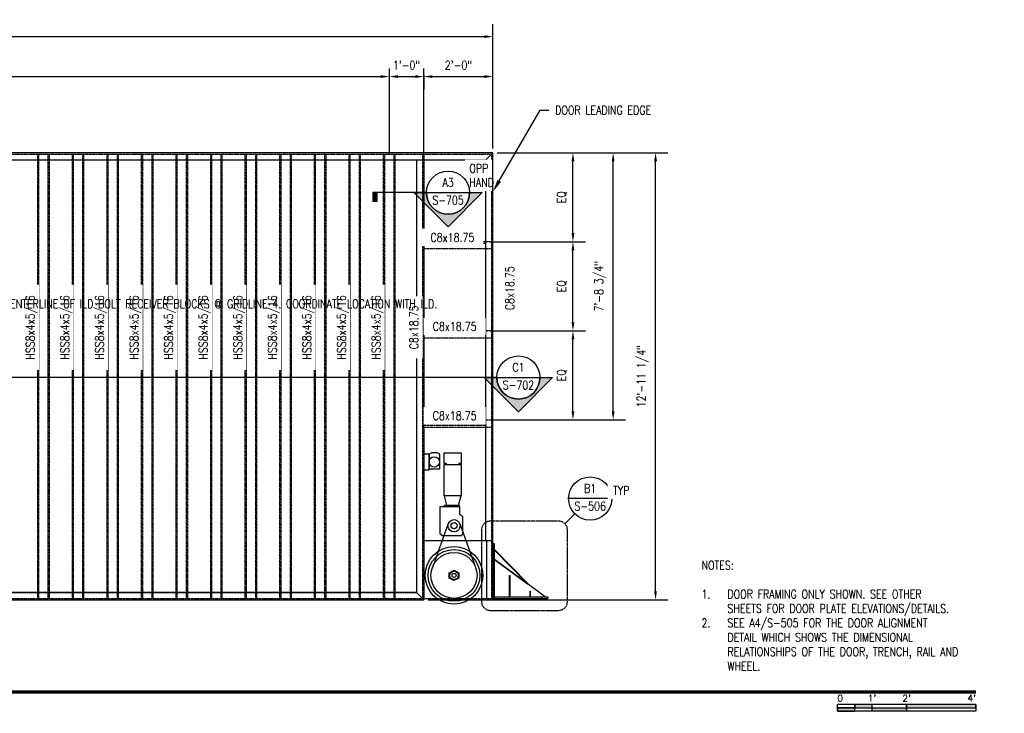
# Model space of a CAD drawing. Header units: inches. Extents: x -110 to 2005, y 57 to 298.
# Tile 2 of 3: x 231 to 573, y 57 to 298. Entities that reach past the tile are written whole.
import ezdxf
from ezdxf import colors
from ezdxf.entities.mleader import LeaderData, LeaderLine
from ezdxf.enums import TextEntityAlignment as Align
from ezdxf.math import Vec2, Vec3

# ---------------------------------------------------------------- set-up
doc = ezdxf.new("R2010")
doc.units = ezdxf.units.IN
doc.header["$MEASUREMENT"] = 0
doc.linetypes.add('HIDDEN', pattern=[0.375, 0.25, -0.125])
doc.linetypes.add('Hidden 3_32_', pattern=[0.140625, 0.09375, -0.046875])
for name, color, linetype in [('A-ANNO-DIMS', 1, 'Continuous'), ('A-ANNO-SYMB', 2, 'Continuous'), ('A-ANNO-SYMB-HDLN', 2, 'HIDDEN'), ('A-DETL-HDLN', 1, 'Hidden 3_32_'), ('A-DETL-MEDM', 3, 'Continuous'), ('A-DETL-THIN', 1, 'Continuous'), ('G-ANNO-REFR', 2, 'Continuous'), ('G-ANNO-SYMB', 2, 'Continuous'), ('G-ANNO-TEXT', 2, 'Continuous'), ('S-ANNO-SYMB', 2, 'Continuous'), ('S-ANNO-TEXT', 2, 'Continuous')]:
    doc.layers.add(name, color=color, linetype=linetype)
doc.styles.add('AEC_COMN_TITLE', font='romans.shx', dxfattribs={"width": 0.8, "height": 0.1875})
doc.styles.add('Annotative', font='romans.shx', dxfattribs={"width": 0.8, "height": 0.125})
doc.styles.add('Arial', font='romans.shx', dxfattribs={"width": 0.8})
doc.styles.add('ROMANS', font='romans.shx', dxfattribs={"width": 0.8})
doc.styles.add('TITLES', font='swiss.ttf', dxfattribs={"width": 0.8, "height": 0.25})
doc.dimstyles.new('Annotative', dxfattribs={"dimscale": 0, "dimtxt": 0.125, "dimasz": 0.125, "dimexe": 0.18, "dimexo": 0.0625, "dimgap": 0.09, "dimtad": 1, "dimdec": 3, "dimzin": 3, "dimdsep": 46, "dimlunit": 4, "dimtxsty": 'Annotative', "dimcen": 0.09, "dimclrt": 2, "dimazin": 2, "dimtfac": 1, "dimtdec": 3, "dimtmove": 1, "dimatfit": 3, "dimfxl": 1, "dimtfill": 1, "dimfrac": 2, "dimtolj": 1, "dimtzin": 0, "dimarcsym": 0})

# ---------------------------------------------------------------- blocks, each defined once
blk = doc.blocks.new('*D22')
at = {"layer": 'A-ANNO-DIMS', "color": 0, "lineweight": -2, "transparency": 16777216}
for p, q in [((396.99, 251.32), (456.23, 251.32)), ((451.91, 99.04), (451.91, 248.32)), ((372.99, 96.04), (456.23, 96.04))]:
    blk.add_line(p, q, dxfattribs=at)
at = {"layer": 'A-ANNO-DIMS', "color": 0, "transparency": 16777216}
for points in [[(451.41, 248.32), (452.41, 248.32), (451.91, 251.32)], [(451.41, 99.04), (452.41, 99.04), (451.91, 96.04)]]:
    blk.add_solid(points, dxfattribs=at)
at = {"layer": 'Defpoints', "color": 0, "transparency": 16777216}
for p in [(395.49, 251.32), (451.91, 251.32), (371.49, 96.04)]:
    blk.add_point(p, dxfattribs=at)
at = {"layer": 'A-ANNO-DIMS', "color": 2, "lineweight": -3, "transparency": 16777216, "insert": (447.47, 173.68), "char_height": 3, "width": 29.0206, "attachment_point": 5, "rotation": 90, "style": 'Annotative'}
blk.add_mtext('\\A1;12\'-11 1/4"', dxfattribs=at)
blk = doc.blocks.new('*D17')
at = {"layer": 'A-ANNO-DIMS', "color": 0, "lineweight": -2, "transparency": 16777216}
for p, q in [((394.49, 189.47), (427.57, 189.47)), ((423.25, 161.54), (423.25, 186.47)), ((394.49, 158.54), (427.57, 158.54))]:
    blk.add_line(p, q, dxfattribs=at)
at = {"layer": 'A-ANNO-DIMS', "color": 0, "transparency": 16777216}
for points in [[(422.75, 186.47), (423.75, 186.47), (423.25, 189.47)], [(422.75, 161.54), (423.75, 161.54), (423.25, 158.54)]]:
    blk.add_solid(points, dxfattribs=at)
at = {"layer": 'Defpoints', "color": 0, "transparency": 16777216}
for p in [(392.99, 189.47), (423.25, 189.47), (392.99, 158.54)]:
    blk.add_point(p, dxfattribs=at)
at = {"layer": 'A-ANNO-DIMS', "color": 2, "lineweight": -3, "transparency": 16777216, "insert": (419.44, 174.01), "char_height": 3, "width": 5.6036, "attachment_point": 5, "rotation": 90, "style": 'Annotative'}
blk.add_mtext('\\A1;EQ', dxfattribs=at)
blk = doc.blocks.new('*D16')
at = {"layer": 'A-ANNO-DIMS', "color": 0, "lineweight": -2, "transparency": 16777216}
for p, q in [((394.49, 220.39), (427.57, 220.39)), ((423.25, 192.47), (423.25, 217.39)), ((394.49, 189.47), (427.57, 189.47))]:
    blk.add_line(p, q, dxfattribs=at)
at = {"layer": 'A-ANNO-DIMS', "color": 0, "transparency": 16777216}
for points in [[(422.75, 217.39), (423.75, 217.39), (423.25, 220.39)], [(422.75, 192.47), (423.75, 192.47), (423.25, 189.47)]]:
    blk.add_solid(points, dxfattribs=at)
at = {"layer": 'Defpoints', "color": 0, "transparency": 16777216}
for p in [(392.99, 220.39), (423.25, 220.39), (392.99, 189.47)]:
    blk.add_point(p, dxfattribs=at)
at = {"layer": 'A-ANNO-DIMS', "color": 2, "lineweight": -3, "transparency": 16777216, "insert": (419.44, 204.93), "char_height": 3, "width": 5.6036, "attachment_point": 5, "rotation": 90, "style": 'Annotative'}
blk.add_mtext('\\A1;EQ', dxfattribs=at)
blk = doc.blocks.new('*D15')
at = {"layer": 'A-ANNO-DIMS', "color": 0, "lineweight": -2, "transparency": 16777216}
for p, q in [((396.99, 251.32), (427.57, 251.32)), ((423.25, 223.39), (423.25, 248.32)), ((394.49, 220.39), (427.57, 220.39))]:
    blk.add_line(p, q, dxfattribs=at)
at = {"layer": 'A-ANNO-DIMS', "color": 0, "transparency": 16777216}
for points in [[(422.75, 248.32), (423.75, 248.32), (423.25, 251.32)], [(422.75, 223.39), (423.75, 223.39), (423.25, 220.39)]]:
    blk.add_solid(points, dxfattribs=at)
at = {"layer": 'Defpoints', "color": 0, "transparency": 16777216}
for p in [(395.49, 251.32), (423.25, 251.32), (392.99, 220.39)]:
    blk.add_point(p, dxfattribs=at)
at = {"layer": 'A-ANNO-DIMS', "color": 2, "lineweight": -3, "transparency": 16777216, "insert": (419.44, 235.85), "char_height": 3, "width": 5.6036, "attachment_point": 5, "rotation": 90, "style": 'Annotative'}
blk.add_mtext('\\A1;EQ', dxfattribs=at)
blk = doc.blocks.new('*D14')
at = {"layer": 'A-ANNO-DIMS', "color": 0, "lineweight": -2, "transparency": 16777216}
for p, q in [((396.99, 251.29), (441.51, 251.29)), ((437.19, 161.54), (437.19, 248.29)), ((396.49, 158.54), (441.51, 158.54))]:
    blk.add_line(p, q, dxfattribs=at)
at = {"layer": 'A-ANNO-DIMS', "color": 0, "transparency": 16777216}
for points in [[(436.69, 248.29), (437.69, 248.29), (437.19, 251.29)], [(436.69, 161.54), (437.69, 161.54), (437.19, 158.54)]]:
    blk.add_solid(points, dxfattribs=at)
at = {"layer": 'Defpoints', "color": 0, "transparency": 16777216}
for p in [(395.49, 251.29), (437.19, 251.29), (394.99, 158.54)]:
    blk.add_point(p, dxfattribs=at)
at = {"layer": 'A-ANNO-DIMS', "color": 2, "lineweight": -3, "transparency": 16777216, "insert": (432.74, 204.92), "char_height": 3, "width": 23.594, "attachment_point": 5, "rotation": 90, "style": 'Annotative'}
blk.add_mtext('\\A1;7\'-8 3/4"', dxfattribs=at)
blk = doc.blocks.new('*D13')
at = {"layer": 'A-ANNO-DIMS', "color": 0, "lineweight": -2, "transparency": 16777216}
for p, q in [((23.49, 252.82), (23.49, 295.96)), ((395.49, 252.82), (395.49, 295.96)), ((26.49, 291.64), (392.49, 291.64))]:
    blk.add_line(p, q, dxfattribs=at)
at = {"layer": 'A-ANNO-DIMS', "color": 0, "transparency": 16777216}
for points in [[(26.49, 292.14), (26.49, 291.14), (23.49, 291.64)], [(392.49, 292.14), (392.49, 291.14), (395.49, 291.64)]]:
    blk.add_solid(points, dxfattribs=at)
at = {"layer": 'Defpoints', "color": 0, "transparency": 16777216}
for p in [(395.49, 291.64), (23.49, 251.32), (395.49, 251.32)]:
    blk.add_point(p, dxfattribs=at)
at = {"layer": 'A-ANNO-DIMS', "color": 2, "lineweight": -3, "transparency": 16777216, "insert": (209.49, 295.59), "char_height": 3, "width": 15.0412, "attachment_point": 5, "style": 'Annotative'}
blk.add_mtext('\\A1;31\'-0"', dxfattribs=at)
blk = doc.blocks.new('*D10')
at = {"layer": 'A-ANNO-DIMS', "color": 0, "lineweight": -2, "transparency": 16777216}
for p, q in [((59.49, 250.29), (59.49, 282.08)), ((62.49, 277.76), (356.49, 277.76)), ((359.49, 278.38), (359.49, 273.44))]:
    blk.add_line(p, q, dxfattribs=at)
at = {"layer": 'A-ANNO-DIMS', "color": 0, "transparency": 16777216}
for points in [[(62.49, 278.26), (62.49, 277.26), (59.49, 277.76)], [(356.49, 278.26), (356.49, 277.26), (359.49, 277.76)]]:
    blk.add_solid(points, dxfattribs=at)
at = {"layer": 'Defpoints', "color": 0, "transparency": 16777216}
for p in [(359.49, 279.88), (359.49, 277.76), (59.49, 248.79)]:
    blk.add_point(p, dxfattribs=at)
at = {"layer": 'A-ANNO-DIMS', "color": 2, "lineweight": -3, "transparency": 16777216, "insert": (209.49, 281.7), "char_height": 3, "width": 72.3746, "attachment_point": 5, "style": 'Annotative'}
blk.add_mtext('\\A1;25\'-0"', dxfattribs=at)
blk = doc.blocks.new('*D9')
at = {"layer": 'A-ANNO-DIMS', "color": 0, "lineweight": -2, "transparency": 16777216}
for p, q in [((359.49, 278.38), (359.49, 273.44)), ((362.49, 277.76), (368.49, 277.76)), ((371.49, 278.38), (371.49, 273.44))]:
    blk.add_line(p, q, dxfattribs=at)
at = {"layer": 'A-ANNO-DIMS', "color": 0, "transparency": 16777216}
for points in [[(362.49, 278.26), (362.49, 277.26), (359.49, 277.76)], [(368.49, 278.26), (368.49, 277.26), (371.49, 277.76)]]:
    blk.add_solid(points, dxfattribs=at)
at = {"layer": 'Defpoints', "color": 0, "transparency": 16777216}
for p in [(359.49, 279.88), (371.49, 279.88), (371.49, 277.76)]:
    blk.add_point(p, dxfattribs=at)
at = {"layer": 'A-ANNO-DIMS', "color": 2, "lineweight": -3, "transparency": 16777216, "insert": (365.49, 281.7), "char_height": 3, "width": 12.3279, "attachment_point": 5, "style": 'Annotative'}
blk.add_mtext('\\A1;1\'-0"', dxfattribs=at)
blk = doc.blocks.new('*D8')
at = {"layer": 'A-ANNO-DIMS', "color": 0, "lineweight": -2, "transparency": 16777216}
for p, q in [((395.49, 252.82), (395.49, 282.08)), ((371.49, 278.38), (371.49, 273.44)), ((374.49, 277.76), (392.49, 277.76))]:
    blk.add_line(p, q, dxfattribs=at)
at = {"layer": 'A-ANNO-DIMS', "color": 0, "transparency": 16777216}
for points in [[(374.49, 278.26), (374.49, 277.26), (371.49, 277.76)], [(392.49, 278.26), (392.49, 277.26), (395.49, 277.76)]]:
    blk.add_solid(points, dxfattribs=at)
at = {"layer": 'Defpoints', "color": 0, "transparency": 16777216}
for p in [(371.49, 279.88), (395.49, 277.76), (395.49, 251.32)]:
    blk.add_point(p, dxfattribs=at)
at = {"layer": 'A-ANNO-DIMS', "color": 2, "lineweight": -3, "transparency": 16777216, "insert": (383.49, 281.7), "char_height": 3, "width": 12.3279, "attachment_point": 5, "style": 'Annotative'}
blk.add_mtext('\\A1;2\'-0"', dxfattribs=at)
blk = doc.blocks.new('*U24')
for points in [[(-2, -0.281), (-1.75, -0.281), (-1.75, -0.234), (-2, -0.234)], [(-1.75, -0.234), (-1.5, -0.234), (-1.5, -0.187), (-1.75, -0.187)], [(-1.5, -0.234), (-1, -0.234), (-1, -0.281), (-1.5, -0.281)], [(-1, -0.234), (0, -0.234), (0, -0.187), (-1, -0.187)]]:
    blk.add_hatch(color=256).paths.add_polyline_path(points)
for p, q in [((0, -0.187), (-2, -0.187)), ((-2, -0.281), (-2, -0.187)), ((-2, -0.234), (0, -0.234)), ((0, -0.281), (-2, -0.281)), ((-1.75, -0.281), (-1.75, -0.187)), ((-1.5, -0.281), (-1.5, -0.187)), ((-1, -0.281), (-1, -0.188)), ((0, -0.187), (0, -0.281))]:
    blk.add_line(p, q)
at = {"flags": 128}
for points in [[(-2, -0.281), (-1.75, -0.281), (-1.75, -0.234), (-2, -0.234), (-2, -0.281)], [(-1.75, -0.234), (-1.5, -0.234), (-1.5, -0.187), (-1.75, -0.187), (-1.75, -0.234)], [(-1.5, -0.234), (-1, -0.234), (-1, -0.281), (-1.5, -0.281), (-1.5, -0.234)], [(-1, -0.234), (0, -0.234), (0, -0.187), (-1, -0.187), (-1, -0.234)]]:
    blk.add_lwpolyline(points, close=True, dxfattribs=at)
at = {"style": 'Arial'}
blk.add_text('0', height=0.0937, dxfattribs=at).set_placement((-2, -0.094), align=Align.MIDDLE_LEFT)
for s, p in [("1'", (-1.5, -0.094)), ("2'", (-1, -0.094))]:
    blk.add_text(s, height=0.0937, dxfattribs=at).set_placement(p, align=Align.MIDDLE_CENTER)
blk.add_text("4'", height=0.0937, dxfattribs=at).set_placement((0, -0.094), align=Align.MIDDLE_RIGHT)
blk = doc.blocks.new('*U30')
at = {"lineweight": -3}
h = blk.add_hatch(color=256, dxfattribs=at)
edge = h.paths.add_edge_path()
edge.add_line((0.312, 0), (0.495, 0))
edge.add_line((0.495, 0), (0, -0.495))
edge.add_line((0, -0.495), (-0.495, 0))
edge.add_line((-0.495, 0), (-0.312, 0))
edge.add_arc((0, 0), 0.312, 180, 360)
blk.add_hatch(color=256, dxfattribs=at).paths.add_polyline_path([(-1.025, 0), (-1.087, 0), (-1.087, -0.125), (-1.025, -0.125)])
for p, q in [((-0.312, 0), (0.312, 0)), ((0, -0.495), (0.495, 0)), ((-0.495, 0), (0, -0.495))]:
    blk.add_line(p, q, dxfattribs=at)
at = {"linetype": 'Continuous', "lineweight": -3}
blk.add_line((-0.312, 0), (-1.087, 0), dxfattribs=at)
at = {"lineweight": -3, "flags": 128}
blk.add_lwpolyline([(0.312, 0), (0.495, 0), (0, -0.495), (-0.495, 0), (-0.312, 0, 1), (0.312, 0)], format="xyb", close=True, dxfattribs=at)
blk.add_lwpolyline([(-1.025, 0), (-1.087, 0), (-1.087, -0.125), (-1.025, -0.125), (-1.025, 0)], close=True, dxfattribs=at)
blk.add_lwpolyline([(0.312, -0.016), (0.312, -0.016)], dxfattribs=at)
blk.add_lwpolyline([(0.312, -0.016), (0.312, -0.016)], dxfattribs=at)
at = {"lineweight": -3}
blk.add_circle((0, 0), 0.312, dxfattribs=at)
at = {"linetype": 'Continuous', "lineweight": -3, "style": 'Arial'}
blk.add_attdef('X#', text='', height=0.0938, dxfattribs=at).set_placement((0, 0.047), align=Align.BOTTOM_CENTER)
blk.add_attdef('X-###', text='', height=0.0938, dxfattribs=at).set_placement((0, -0.047), align=Align.TOP_CENTER)
blk = doc.blocks.new('*U31')
at = {"lineweight": -3}
h = blk.add_hatch(color=256, dxfattribs=at)
edge = h.paths.add_edge_path()
edge.add_line((0.312, 0), (0.495, 0))
edge.add_line((0.495, 0), (0, -0.495))
edge.add_line((0, -0.495), (-0.495, 0))
edge.add_line((-0.495, 0), (-0.312, 0))
edge.add_arc((0, 0), 0.312, 180, 360)
blk.add_hatch(color=256, dxfattribs=at).paths.add_polyline_path([(-15.997, 0), (-16.059, 0), (-16.059, -0.125), (-15.997, -0.125)])
for p, q in [((-0.312, 0), (0.312, 0)), ((0, -0.495), (0.495, 0)), ((-0.495, 0), (0, -0.495))]:
    blk.add_line(p, q, dxfattribs=at)
at = {"linetype": 'Continuous', "lineweight": -3}
blk.add_line((-0.312, 0), (-16.059, 0), dxfattribs=at)
at = {"lineweight": -3, "flags": 128}
blk.add_lwpolyline([(0.312, 0), (0.495, 0), (0, -0.495), (-0.495, 0), (-0.312, 0, 1), (0.312, 0)], format="xyb", close=True, dxfattribs=at)
blk.add_lwpolyline([(-15.997, 0), (-16.059, 0), (-16.059, -0.125), (-15.997, -0.125), (-15.997, 0)], close=True, dxfattribs=at)
blk.add_lwpolyline([(0.312, -0.016), (0.312, -0.016)], dxfattribs=at)
blk.add_lwpolyline([(0.312, -0.016), (0.312, -0.016)], dxfattribs=at)
at = {"lineweight": -3}
blk.add_circle((0, 0), 0.312, dxfattribs=at)
at = {"linetype": 'Continuous', "lineweight": -3, "style": 'Arial'}
blk.add_attdef('X#', text='', height=0.0938, dxfattribs=at).set_placement((0, 0.047), align=Align.BOTTOM_CENTER)
blk.add_attdef('X-###', text='', height=0.0938, dxfattribs=at).set_placement((0, -0.047), align=Align.TOP_CENTER)
blk = doc.blocks.new('*U4')
at = {"linetype": 'Continuous', "lineweight": 70}
blk.add_line((1.125, 0.625), (25.5, 0.625), dxfattribs=at)
at = {"lineweight": 70}
blk.add_circle((0.812, 0.625), 0.312, dxfattribs=at)
at = {"style": 'Arial'}
blk.add_attdef('DRAWING_AREA_TITLE', text='', height=0.187, dxfattribs=at).set_placement((1.374, 0.634), align=Align.BOTTOM_LEFT)
blk.add_attdef('X#', text='', height=0.187, dxfattribs=at).set_placement((0.812, 0.625), align=Align.MIDDLE_CENTER)
blk.add_attdef('SCALE:', text='', height=0.0938, dxfattribs=at).set_placement((1.374, 0.561), align=Align.TOP_LEFT)
blk = doc.blocks.new('DOOR PLOW')
at = {"lineweight": -3}
for p, q in [((0.5, 19), (0, 19)), ((0, 19), (0, 0)), ((0.5, 0), (0.5, 19)), ((12.09, 5.2), (0.5, 16.99)), ((0.5, 16.73), (11.99, 5.02)), ((18.11, 0.5), (0.5, 13.5)), ((0.5, 13.5), (11.99, 5.02)), ((5.75, 8), (6, 8)), ((5.75, 0.5), (5.75, 8)), ((6, 7), (5.75, 7)), ((6, 0.5), (6, 8)), ((11.99, 5.02), (12.09, 5.2)), ((0, 0), (19, 0)), ((0.5, 0.5), (19, 0.5)), ((12.75, 2.5), (13, 2.5)), ((12.75, 2.5), (12.75, 0.5)), ((13, 1.5), (12.75, 1.5)), ((13, 0.5), (13, 2.5)), ((17, 0), (17, 0.5)), ((19, 0.5), (19, 0))]:
    blk.add_line(p, q, dxfattribs=at)
blk = doc.blocks.new('Detail Callout AEC')
at = {"color": 0, "linetype": 'ByBlock', "lineweight": -3, "transparency": 16777216}
blk.add_line((0.25, 0), (-0.25, 0), dxfattribs=at)
blk.add_circle((0, 0), 0.25, dxfattribs=at)
at = {"color": 0, "linetype": 'ByBlock', "lineweight": -3, "transparency": 16777216, "style": 'AEC_COMN_TITLE'}
for tag, p in [('VIEWNUMBER', (0, 0.051)), ('SHEETNUMBER', (0, -0.126))]:
    blk.add_attdef(tag, text='', height=0.0938, dxfattribs=at).set_placement(p, align=Align.CENTER)

msp = doc.modelspace()

# ---------------------------------------------------------------- linework, layer by layer
at = {"layer": 'A-ANNO-SYMB', "lineweight": -3}
msp.add_line((420.4366, 122.4872), (423.9123, 125.9361), dxfattribs=at)
at = {"layer": 'A-ANNO-SYMB-HDLN', "lineweight": -3}
msp.add_lwpolyline([(391.539, 120.3659), (391.539, 95.3934, 0.41421356), (394.539, 92.3934), (418.3153, 92.3934, 0.41421356), (421.3153, 95.3934), (421.3153, 120.3659, 0.41421356), (418.3153, 123.3659), (394.539, 123.3659, 0.41421356)], format="xyb", close=True, dxfattribs=at)
at = {"layer": 'A-DETL-HDLN', "lineweight": -3}
for p, q in [((23.9905, 250.7946), (394.9905, 250.7946)), ((237.428, 250.7946), (237.428, 96.5446)), ((237.928, 96.5446), (237.928, 250.7946)), ((241.053, 250.7946), (241.053, 96.5446)), ((241.553, 96.5446), (241.553, 250.7946)), ((249.428, 250.7946), (249.428, 96.5446)), ((249.928, 96.5446), (249.928, 250.7946)), ((253.053, 250.7946), (253.053, 96.5446)), ((253.553, 96.5446), (253.553, 250.7946)), ((261.428, 250.7946), (261.428, 96.5446)), ((261.928, 96.5446), (261.928, 250.7946)), ((265.053, 250.7946), (265.053, 96.5446)), ((265.553, 96.5446), (265.553, 250.7946)), ((273.428, 250.7946), (273.428, 96.5446)), ((273.928, 96.5446), (273.928, 250.7946)), ((277.053, 250.7946), (277.053, 96.5446)), ((277.553, 96.5446), (277.553, 250.7946)), ((285.428, 250.7946), (285.428, 96.5446)), ((285.928, 96.5446), (285.928, 250.7946)), ((289.053, 250.7946), (289.053, 96.5446)), ((289.553, 96.5446), (289.553, 250.7946)), ((297.428, 250.7946), (297.428, 96.5446)), ((297.928, 96.5446), (297.928, 250.7946)), ((301.053, 250.7946), (301.053, 96.5446)), ((301.553, 96.5446), (301.553, 250.7946)), ((309.428, 250.7946), (309.428, 96.5446)), ((309.928, 96.5446), (309.928, 250.7946)), ((313.053, 250.7946), (313.053, 96.5446)), ((313.553, 96.5446), (313.553, 250.7946)), ((321.428, 250.7946), (321.428, 96.5446)), ((321.928, 96.5446), (321.928, 250.7946)), ((325.053, 250.7946), (325.053, 96.5446)), ((325.553, 96.5446), (325.553, 250.7946)), ((333.428, 250.7946), (333.428, 96.5446)), ((333.928, 96.5446), (333.928, 250.7946)), ((337.053, 250.7946), (337.053, 96.5446)), ((337.553, 96.5446), (337.553, 250.7946)), ((345.428, 250.7946), (345.428, 96.5446)), ((345.928, 96.5446), (345.928, 250.7946)), ((349.053, 250.7946), (349.053, 96.5446)), ((349.553, 96.5446), (349.553, 250.7946)), ((357.428, 250.7946), (357.428, 96.5446)), ((357.928, 96.5446), (357.928, 250.7946)), ((361.053, 250.7946), (361.053, 96.5446)), ((361.553, 96.5446), (361.553, 250.7946)), ((370.9905, 250.7946), (370.9905, 96.5525)), ((394.9905, 250.7946), (394.9905, 96.5446)), ((394.9905, 220.3918), (371.4905, 220.3918)), ((371.4905, 219.8918), (392.9905, 219.8918)), ((394.9905, 217.8918), (371.4905, 217.8918)), ((394.9905, 189.4682), (371.4905, 189.4682)), ((371.4905, 188.9716), (392.9905, 188.9716)), ((394.9905, 186.9716), (371.4905, 186.9716)), ((371.4905, 158.5446), (394.9905, 158.5446)), ((392.9905, 156.5446), (371.4905, 156.5446)), ((371.4905, 156.0446), (394.9905, 156.0446)), ((47.9905, 96.5446), (395.4905, 96.5446))]:
    msp.add_line(p, q, dxfattribs=at)
at = {"layer": 'A-DETL-MEDM', "lineweight": -3}
for p, q in [((395.4905, 251.3154), (23.4697, 251.3154)), ((371.4905, 250.7946), (371.4905, 96.0446)), ((392.9905, 248.7946), (395.4905, 251.2946)), ((395.4905, 96.5446), (395.4905, 251.3154)), ((25.9905, 248.7946), (392.9905, 248.7946)), ((368.9905, 248.7946), (368.9905, 98.5445)), ((392.9905, 116.5446), (392.9905, 248.7946)), ((374.1555, 147.0754), (373.3307, 146.6243)), ((376.1476, 147.0754), (374.1555, 147.0754)), ((377.0036, 146.6243), (376.1476, 147.0754)), ((378.5471, 143.4285), (378.5471, 147.122)), ((378.5471, 147.122), (384.4015, 147.122)), ((384.4015, 147.122), (384.4015, 143.4285)), ((373.3307, 146.6243), (371.5098, 146.6243)), ((371.5098, 146.6243), (371.5098, 141.2115)), ((373.3307, 146.6243), (373.3151, 141.5226)), ((373.3307, 141.2115), (373.3307, 146.6243)), ((377.0036, 141.5226), (377.0036, 146.6243)), ((371.5098, 141.2115), (373.3307, 141.2115)), ((373.3151, 141.5226), (377.0036, 141.5226)), ((378.5255, 132.1262), (378.5255, 143.0923)), ((378.5255, 143.0923), (384.4015, 143.0923)), ((379.335, 143.4285), (378.5471, 143.4285)), ((379.335, 143.0923), (379.335, 143.4285)), ((384.4015, 143.4285), (383.6957, 143.4285)), ((383.6957, 143.4285), (383.6957, 143.0923)), ((384.4015, 143.0923), (384.4015, 132.1262)), ((384.4015, 132.1262), (378.5255, 132.1262)), ((378.5255, 132.1262), (379.4147, 128.8935)), ((383.4834, 128.8935), (384.4015, 132.1262)), ((383.9558, 128.3071), (377.0681, 128.3071)), ((377.0681, 128.3071), (377.0681, 119.1045)), ((378.6732, 128.3071), (378.6732, 128.8935)), ((378.6732, 128.8935), (383.7371, 128.8935)), ((383.7371, 128.8935), (383.7371, 128.3071)), ((383.9558, 125.622), (383.9558, 128.3071)), ((385.0549, 124.9873), (383.9558, 125.622)), ((385.0549, 119.1289), (385.0549, 124.9873)), ((379.9707, 122.5065), (374.4684, 107.3202)), ((383.9637, 122.5065), (389.4661, 107.3202)), ((394.9905, 116.5446), (371.4905, 116.5446)), ((377.0681, 119.1045), (377.9962, 118.3478)), ((377.9962, 118.3478), (384.6641, 118.3478)), ((384.6641, 118.3478), (385.0549, 119.1289)), ((393.2636, 116.5446), (393.2636, 96.5446)), ((380.3362, 105.4529), (381.9672, 106.3608)), ((381.9672, 106.3608), (383.5956, 105.4529)), ((380.3362, 103.5787), (380.3362, 105.4529)), ((381.9425, 102.7712), (380.3362, 103.5787)), ((383.5956, 103.5787), (381.9425, 102.7712)), ((383.5956, 105.4529), (383.5956, 103.5787)), ((47.4905, 96.0446), (371.4905, 96.0446)), ((368.9905, 98.5445), (49.9905, 98.5445)), ((49.9905, 98.5445), (368.9905, 98.5445)), ((368.9905, 98.5525), (370.9985, 96.5446))]:
    msp.add_line(p, q, dxfattribs=at)
for centre, radius in [((375.1204, 143.9334), 1.8221), ((375.1049, 143.949), 0.011), ((381.9672, 121.7831), 2.1235), ((381.9672, 121.7831), 1.0962), ((381.9672, 104.5331), 10), ((381.9672, 104.5331), 9), ((381.9672, 104.5331), 8), ((381.9672, 104.5331), 1.4682), ((381.9672, 104.5331), 0.6916)]:
    msp.add_circle(centre, radius, dxfattribs=at)
at = {"layer": 'A-DETL-THIN', "lineweight": -3}
for p, q in [((359.4905, 280.546), (359.4905, 250.5946)), ((371.4905, 251.0946), (371.4905, 280.546)), ((396.9905, 251.2946), (430.3802, 251.2946)), ((396.4905, 158.5446), (425.391, 158.5446))]:
    msp.add_line(p, q, dxfattribs=at)

# ---------------------------------------------------------------- block references
at = {"layer": 'A-DETL-MEDM', "lineweight": -3}
msp.add_blockref('DOOR PLOW', (395.4905, 96.5446), dxfattribs=at)
at = {"layer": 'G-ANNO-REFR', "lineweight": -3}
ref = msp.add_blockref('Detail Callout AEC', (429.2361, 131.2188), dxfattribs=dict(at, xscale=29.99993999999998, yscale=29.99993999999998, zscale=29.99993999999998))
ref.add_attrib('VIEWNUMBER', 'B1', dxfattribs={"layer": 'S-ANNO-TEXT', "color": 1, "transparency": 16777216, "height": 3, "style": 'ROMANS', "width": 0.8}).set_placement((429.2361, 132.3438), align=Align.BOTTOM_CENTER)
ref.add_attrib('SHEETNUMBER', 'S-506', dxfattribs={"layer": 'S-ANNO-TEXT', "color": 1, "transparency": 16777216, "height": 3, "style": 'ROMANS', "width": 0.8}).set_placement((429.2361, 127.0913), align=Align.CENTER)
at = {"layer": 'S-ANNO-SYMB', "lineweight": -3}
ref = msp.add_blockref('*U4', (-48.9511, 49.1418), dxfattribs=dict(at, xscale=24.00000000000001, yscale=24.00000000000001, zscale=24.00000000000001))
ref.add_attrib('SCALE:', 'SCALE: 1/2" = 1\'-0"', dxfattribs={"layer": '0', "height": 3, "style": 'Annotative', "width": 0.796875}).set_placement((-15.968, 62.5958), align=Align.TOP_LEFT)
ref.add_attrib('DRAWING_AREA_TITLE', 'DOOR FRAMING ELEVATION', dxfattribs={"layer": '0', "height": 6, "style": 'TITLES', "width": 0.796875}).set_placement((-15.968, 64.3556), align=Align.BOTTOM_LEFT)
ref.add_attrib('X#', 'A1', dxfattribs={"layer": '0', "height": 6, "style": 'TITLES', "width": 0.796875}).set_placement((-29.4511, 64.1418), align=Align.MIDDLE_CENTER)
at = {"layer": 'S-ANNO-SYMB', "lineweight": -3, "xscale": 24, "yscale": 24, "zscale": 24}
msp.add_blockref('*U24', (563.049, 64.1418), dxfattribs=at)

# ---------------------------------------------------------------- texts
at = {"layer": 'G-ANNO-TEXT', "lineweight": -3, "insert": (402.8191, 204.2477), "char_height": 3, "width": 18.53692, "attachment_point": 8, "rotation": 90, "line_spacing_factor": 0.981704, "style": 'Annotative', "bg_fill": 2}
msp.add_mtext('\\pxqc,t3.2,6.4,9.6,12.8,16,19.2,22.4,25.6,28.8,32,35.2,38.4,41.6,44.8,48,51.2,54.4,57.6,60.8,64,67.2,70.4,73.6,76.8,80,83.2,86.4,89.6,92.8,96,99.2,102.4;{C8x18.75}', dxfattribs=at)
at = {"layer": 'G-ANNO-TEXT', "lineweight": -3, "insert": (467.8516, 109.5378), "char_height": 3, "width": 97.288134, "attachment_point": 1, "style": 'Annotative'}
msp.add_mtext('NOTES:\\P\\P\\pxi-3,l3,t3;1.^IDOOR FRAMING ONLY SHOWN. SEE OTHER SHEETS FOR DOOR PLATE ELEVATIONS/DETAILS.\\P2.^ISEE A4/S-505 FOR THE DOOR ALIGNMENT DETAIL WHICH SHOWS THE DIMENSIONAL RELATIONSHIPS OF THE DOOR, TRENCH, RAIL AND WHEEL.', dxfattribs=at)

# ---------------------------------------------------------------- dimensions: what is measured, and where the dimension line sits
at = {"layer": 'A-ANNO-DIMS', "lineweight": -3}
for base, p1, p2, picture, middle in [((395.4905, 291.6402), (23.4905, 251.3154), (395.4905, 251.3154), '*D13', (209.4905, 295.5859)), ((359.4905, 277.7572), (59.4905, 248.7946), (359.4905, 279.8785), '*D10', (209.4905, 281.7029)), ((395.4905, 277.7572), (371.4905, 279.8785), (395.4905, 251.3154), '*D8', (383.4905, 281.7029))]:
    dim = msp.add_linear_dim(base=base, p1=p1, p2=p2, dimstyle='Annotative', override={"dimpost": '\\X', "dimtfill": 0}, dxfattribs=at)
    dim.commit()
    dim.dimension.update_dxf_attribs({"geometry": picture, "text_midpoint": middle})
dim = msp.add_linear_dim(base=(371.4905, 277.7572), p1=(359.4905, 279.8785), p2=(371.4905, 279.8785), dimstyle='Annotative', override={"dimpost": '\\X', "dimtfill": 0}, dxfattribs=at)
dim.commit()
dim.dimension.update_dxf_attribs({"geometry": '*D9', "text_midpoint": (365.4905, 277.7572), "dimtype": 160})

# ---------------------------------------------------------------- next in the draw order: texts
at = {"layer": 'G-ANNO-TEXT', "lineweight": -3, "char_height": 3, "width": 18.53692, "attachment_point": 8, "line_spacing_factor": 0.981704, "style": 'Annotative', "bg_fill": 2}
for insert in [(381.4137, 220.3918), (382.1774, 189.4682), (382.1774, 158.4907)]:
    msp.add_mtext('\\pxqc,t3.2,6.4,9.6,12.8,16,19.2,22.4,25.6,28.8,32,35.2,38.4,41.6,44.8,48,51.2,54.4,57.6,60.8,64,67.2,70.4,73.6,76.8,80,83.2,86.4,89.6,92.8,96,99.2,102.4;{C8x18.75}', dxfattribs=dict(at, insert=insert))
at = {"layer": 'G-ANNO-TEXT', "lineweight": -3, "char_height": 3, "width": 26.614375, "attachment_point": 8, "rotation": 90, "line_spacing_factor": 0.981704, "style": 'Annotative', "bg_fill": 2}
for insert in [(237.428, 190.6431), (249.428, 190.6431), (261.428, 190.6431), (273.428, 190.6431), (285.428, 190.6431), (297.428, 190.6431), (309.428, 190.6431), (321.428, 190.6431), (333.428, 190.6431), (345.428, 190.6431), (357.428, 190.6431)]:
    msp.add_mtext('\\pxqc,t3.2,6.4,9.6,12.8,16,19.2,22.4,25.6,28.8,32,35.2,38.4,41.6,44.8,48,51.2,54.4,57.6,60.8,64,67.2,70.4,73.6,76.8,80,83.2,86.4,89.6,92.8,96,99.2,102.4;{HSS8x4x5/16}', dxfattribs=dict(at, insert=insert))

# ---------------------------------------------------------------- next in the draw order: dimensions: what is measured, and where the dimension line sits
at = {"layer": 'A-ANNO-DIMS', "lineweight": -3}
dim = msp.add_linear_dim(base=(437.1871, 251.2946), p1=(394.9905, 158.5446), p2=(395.4905, 251.2946), angle=90, dimstyle='Annotative', override={"dimpost": '\\X', "dimtfill": 0}, dxfattribs=at)
dim.commit()
dim.dimension.update_dxf_attribs({"geometry": '*D14', "text_midpoint": (432.7414, 204.9196)})

# ---------------------------------------------------------------- next in the draw order: dimensions: what is measured, and where the dimension line sits
dim = msp.add_linear_dim(base=(451.9129, 251.3154), p1=(371.4905, 96.0446), p2=(395.4905, 251.3154), angle=90, dimstyle='Annotative', override={"dimpost": '\\X', "dimtfill": 0}, dxfattribs=at)
dim.commit()
dim.dimension.update_dxf_attribs({"geometry": '*D22', "text_midpoint": (447.4672, 173.68)})
for base, p1, p2, picture, middle in [((423.2456, 251.3154), (392.9905, 220.3918), (395.4905, 251.3154), '*D15', (419.4428, 235.8536)), ((423.2456, 220.3918), (392.9905, 189.4682), (392.9905, 220.3918), '*D16', (419.4428, 204.93)), ((423.2456, 189.4682), (392.9905, 158.5446), (392.9905, 189.4682), '*D17', (419.4428, 174.0064))]:
    dim = msp.add_linear_dim(base=base, p1=p1, p2=p2, angle=90, text='EQ', dimstyle='Annotative', override={"dimpost": '\\X', "dimtfill": 0}, dxfattribs=at)
    dim.commit()
    dim.dimension.update_dxf_attribs({"geometry": picture, "text_midpoint": middle})

# ---------------------------------------------------------------- next in the draw order: texts
at = {"layer": 'G-ANNO-TEXT', "lineweight": -3, "char_height": 3, "line_spacing_factor": 0.981704, "style": 'Annotative', "bg_fill": 2}
for s, insert, width, attachment_point in [('\\pxt3.2,6.4,9.6,12.8,16,19.2,22.4,25.6,28.8,32,35.2,38.4,41.6,44.8,48,51.2,54.4,57.6,60.8,64,67.2,70.4,73.6,76.8,80,83.2,86.4,89.6,92.8,96,99.2,102.4;OPP\\PHAND', (387.2758, 247.3789), 6.367294, 1), ('\\pxqc,t3.2,6.4,9.6,12.8,16,19.2,22.4,25.6,28.8,32,35.2,38.4,41.6,44.8,48,51.2,54.4,57.6,60.8,64,67.2,70.4,73.6,76.8,80,83.2,86.4,89.6,92.8,96,99.2,102.4;TYP', (436.7361, 132.5603), 6.58933, 7)]:
    msp.add_mtext(s, dxfattribs=dict(at, insert=insert, width=width, attachment_point=attachment_point))
at = {"layer": 'G-ANNO-TEXT', "lineweight": -3, "insert": (369.5642, 190.6431), "char_height": 3, "width": 18.53692, "attachment_point": 8, "rotation": 90, "line_spacing_factor": 0.981704, "style": 'Annotative', "bg_fill": 2}
msp.add_mtext('\\pxqc,t3.2,6.4,9.6,12.8,16,19.2,22.4,25.6,28.8,32,35.2,38.4,41.6,44.8,48,51.2,54.4,57.6,60.8,64,67.2,70.4,73.6,76.8,80,83.2,86.4,89.6,92.8,96,99.2,102.4;{C8x18.75}', dxfattribs=at)

# ---------------------------------------------------------------- next in the draw order: block references
at = {"layer": 'G-ANNO-SYMB', "lineweight": -3}
ref = msp.add_blockref('*U30', (379.8939, 237.4535), dxfattribs=dict(at, xscale=24, yscale=24, zscale=24))
ref.add_attrib('X-###', 'S-705', dxfattribs={"layer": 'S-ANNO-SYMB', "color": 1, "linetype": 'Continuous', "lineweight": -2, "height": 3, "style": 'ROMANS', "width": 0.8}).set_placement((379.8939, 236.3285), align=Align.TOP_CENTER)
ref.add_attrib('X#', 'A3', dxfattribs={"layer": 'S-ANNO-TEXT', "color": 1, "linetype": 'Continuous', "lineweight": -2, "height": 3, "style": 'ROMANS', "width": 0.8}).set_placement((379.8939, 238.5785), align=Align.BOTTOM_CENTER)
ref = msp.add_blockref('*U31', (404.3186, 173.2621), dxfattribs=dict(at, xscale=24, yscale=24, zscale=24))
ref.add_attrib('X-###', 'S-702', dxfattribs={"layer": 'S-ANNO-SYMB', "color": 1, "linetype": 'Continuous', "lineweight": -2, "height": 3, "style": 'ROMANS', "width": 0.8}).set_placement((404.3186, 172.1371), align=Align.TOP_CENTER)
ref.add_attrib('X#', 'C1', dxfattribs={"layer": 'S-ANNO-TEXT', "color": 1, "linetype": 'Continuous', "lineweight": -2, "height": 3, "style": 'ROMANS', "width": 0.8}).set_placement((404.3186, 174.3871), align=Align.BOTTOM_CENTER)

# ---------------------------------------------------------------- next in the draw order: leaders
at = {"layer": 'G-ANNO-TEXT', "lineweight": -3}
ml = msp.add_multileader_mtext('Standard', dxfattribs=at)
ml.set_content('\\pxt3.2,6.4,9.6,12.8,16,19.2,22.4,25.6,28.8,32,35.2,38.4,41.6,44.8,48,51.2,54.4,57.6,60.8,64,67.2,70.4,73.6,76.8,80,83.2,86.4,89.6,92.8,96,99.2,102.4;{\\C256;DOOR LEADING EDGE}', color=2, style='Annotative')
ml.set_leader_properties(color=1)
ml.build(insert=Vec2(0, 0))
ml.multileader.update_dxf_attribs({"dogleg_length": 0.125, "arrow_head_size": 4.32, "scale": 24})
ctx = ml.context
ctx.base_point, ctx.scale, ctx.char_height, ctx.arrow_head_size, ctx.landing_gap_size, ctx.plane_origin = Vec3(414.9088, 266.0858), 24, 3, 4.32, 2.16, Vec3(396.8198, 237.7742)
notes = []
notes.append((ctx, [(0, (1, 1, 0), (411.9088, 266.0858), (1, 0), 3, [(0, [(395.4905, 237.7742)], 0, [])])]))
ctx.mtext.insert, ctx.mtext.width, ctx.mtext.flow_direction = Vec3(417.0688, 267.5858), 25.428292, 5
ml = msp.add_multileader_mtext('Standard', dxfattribs=at)
ml.set_content('{\\C256;DOOR TRAILING EDGE}', color=2, style='Annotative')
ml.set_leader_properties(color=1)
ml.build(insert=Vec2(0, 0))
ml.multileader.update_dxf_attribs({"dogleg_length": 0.125, "arrow_head_size": 4.32, "scale": 24})
ctx = ml.context
ctx.base_point, ctx.scale, ctx.char_height, ctx.arrow_head_size, ctx.landing_gap_size, ctx.plane_origin = Vec3(-50.6371, 261.2757), 24, 3, 4.32, 2.16, Vec3(-78.5295, 232.9641)
notes.append((ctx, [(1, (1, 1, 0), (-5.26, 261.2757), (-1, 0), 3, [(0, [(23.4905, 232.9641)], 0, [])])]))
ctx.mtext.insert, ctx.mtext.width, ctx.mtext.flow_direction = Vec3(-48.4771, 262.7757), 39.533812, 5
ml = msp.add_multileader_mtext('Standard', dxfattribs=at)
ml.set_content('\\pxt3.2,6.4,9.6,12.8,16,19.2,22.4,25.6,28.8,32,35.2,38.4,41.6,44.8,48,51.2,54.4,57.6,60.8,64,67.2,70.4,73.6,76.8,80,83.2,86.4,89.6,92.8,96,99.2,102.4;{\\C256;ILD BOLT RECEIVER BLOCK. WELD TO DOOR. THE CENTERLINE OF ILD BOLT RECEIVER BLOCK SHOWN IS FOR THE TYPICAL LOCATION OF THE ILD EXCEPT @ GRIDLINE 4. SEE DETAIL B4 ON SHEET S-509 FOR CENTERLINE OF ILD BOLT RECEIVER BLOCKS @ GRIDLINE 4. COORDINATE LOCATION WITH ILD.\\P(SEE SHEETS S-509 & S-510 FOR DETAILS)}', color=2, style='Annotative')
ml.set_leader_properties(color=1)
ml.build(insert=Vec2(0, 0))
ml.multileader.update_dxf_attribs({"text_right_attachment_type": 3, "dogleg_length": 0.125, "arrow_head_size": 4.32, "scale": 24})
ctx = ml.context
ctx.base_point, ctx.scale, ctx.char_height, ctx.arrow_head_size, ctx.landing_gap_size, ctx.plane_origin = Vec3(-112.6486, 198.3635), 24, 3, 4.32, 2.16, Vec3(-78.5295, 65.6411)
ctx.right_attachment = 3
notes.append((ctx, [(1, (1, 1, 0), (-16.9857, 162.7921), (-1, 0), 3, [(0, [(20.2405, 152.2487)], 0, [])])]))
ctx.mtext.insert, ctx.mtext.width, ctx.mtext.flow_direction = Vec3(-110.4886, 200.3635), 88.133346, 5
for ctx, leaders in notes:
    for number, flags, end, landing, length, lines in leaders:
        leader = LeaderData()
        leader.index, (leader.has_last_leader_line, leader.has_dogleg_vector, leader.attachment_direction) = number, flags
        leader.last_leader_point, leader.dogleg_vector, leader.dogleg_length = Vec3(end), Vec3(landing), length
        for number, points, colour, breaks in lines:
            line = LeaderLine()
            line.index, line.vertices, line.color, line.breaks = number, Vec3.list(points), colors.encode_raw_color(colour), breaks
            leader.lines.append(line)
        ctx.leaders.append(leader)

doc.saveas('drawing.dxf')
